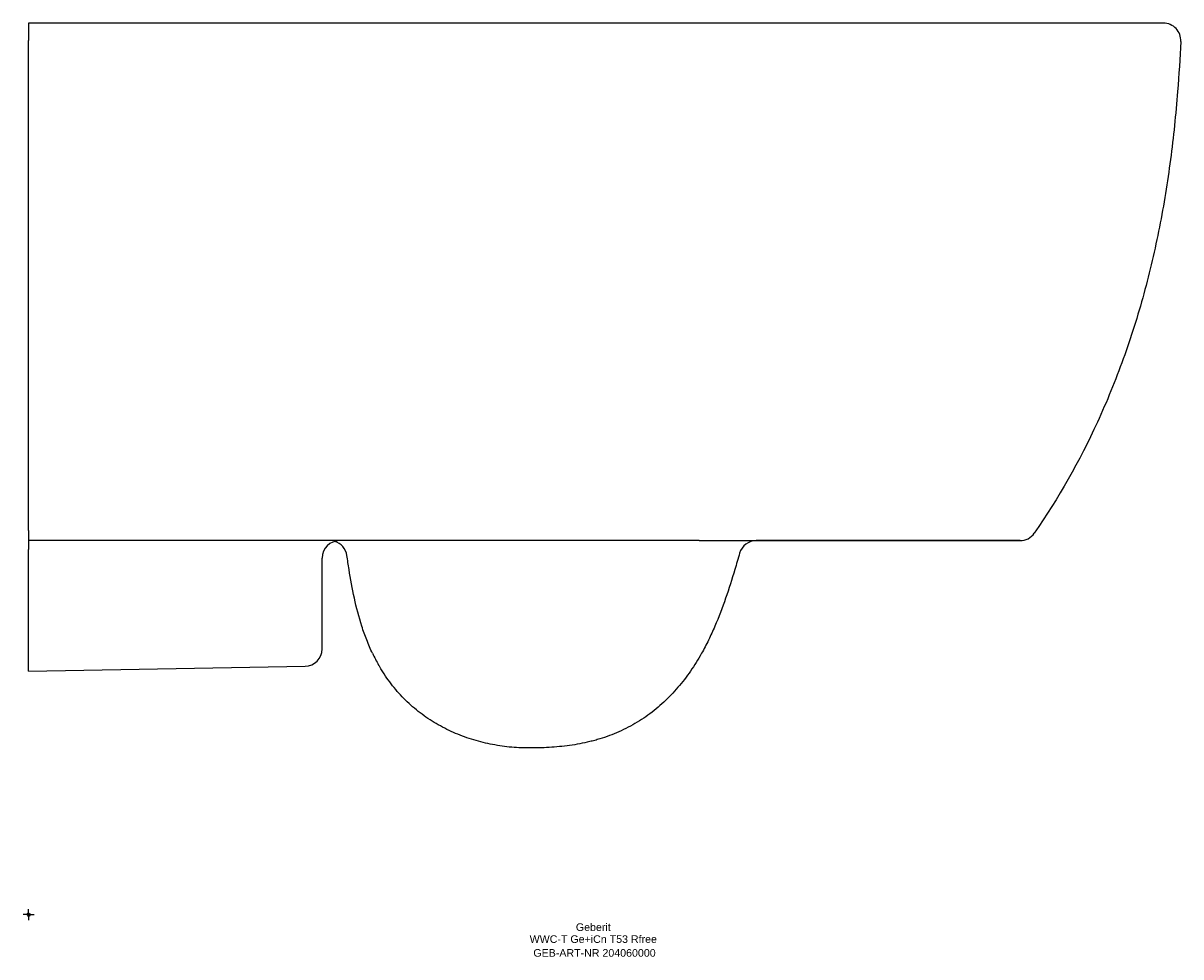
# Model space of a CAD drawing. Header units: millimetres. Extents: x -2 to 530, y -19 to 410.
import ezdxf
from ezdxf.enums import TextEntityAlignment as Align

# ---------------------------------------------------------------- set-up
doc = ezdxf.new("R2010")
doc.units = ezdxf.units.MM
doc.layers.get('0').update_dxf_attribs({"linetype": 'CONTINUOUS'})
for name, color, linetype, lineweight in [('Arbeitspunkt(DIN)', 7, 'CONTINUOUS', 25), ('GEB-ART-NR', 1, 'CONTINUOUS', 18), ('GEB-BEZUG', 2, 'CONTINUOUS', 25), ('GEB-TEXT', 5, 'CONTINUOUS', 18)]:
    doc.layers.add(name, color=color, linetype=linetype, lineweight=lineweight)
doc.layers.add('GEB-KONTUR-A', color=5, linetype='CONTINUOUS')
doc.styles.get("Standard").update_dxf_attribs({"font": 'arial.ttf'})

# ---------------------------------------------------------------- blocks, each defined once
blk = doc.blocks.new('Einfügepunkt')
at = {"layer": 'GEB-BEZUG'}
for p, q in [((-0.71, -0.71), (0.71, 0.71)), ((-0.71, 0.71), (0.71, -0.71))]:
    blk.add_line(p, q, dxfattribs=at)

msp = doc.modelspace()

# ---------------------------------------------------------------- linework, layer by layer
at = {"layer": 'Arbeitspunkt(DIN)', "ltscale": 25}
for q in [(-2.5, 0), (0, 2.5), (0, -2.5), (2.5, 0)]:
    msp.add_line((0, 0), q, dxfattribs=at)
at = {"layer": 'GEB-KONTUR-A', "ltscale": 25}
for p, q in [((308.45, 410), (0, 410)), ((521.99, 410), (308.45, 410)), ((308.45, 172), (0, 172)), ((308.45, 172), (456.02, 172)), ((135, 122.22), (135, 164)), ((0, 112), (127.14, 114.22))]:
    msp.add_line(p, q, dxfattribs=at)
for centre, start, end in [((521.99, 402), 357.0243, 90), ((143, 164), 90, 180), ((138.51, 164), 8.4363, 73.6767), ((334.73, 164), 90, 163.8168), ((456.02, 180), 270, 325.2603), ((127, 122.22), 271, 0)]:
    msp.add_arc(centre, 8, start, end, dxfattribs=at)
msp.add_ellipse((245.99, 214.82), major_axis=(55.33, 127.66), ratio=0.637158, start_param=2.63618, end_param=2.69606, dxfattribs=at)
for points, knots in [([(0, 410), (0, 410), (0, 409.79), (0, 408.94), (0, 408.31), (0, 406.73), (0, 405.77), (0, 404.13), (0, 403.08), (0, 402.03)], [-0.8243631, -0.8243631, -0.8243631, -0.8243631, -0.6848401, -0.6848401, -0.5334814, -0.5334814, -0.3166207, -0.3166207, 0, 0, 0, 0]), ([(0, 176.7), (0, 187.85), (0, 202.78), (0, 220.58), (0, 224.31), (0, 228.17), (0, 232.14), (0, 235.9), (0, 239.68), (0, 243.46), (0, 259.65), (0, 275.9), (0, 292.6), (0, 298.38), (0, 304.17), (0, 309.93), (0, 324.03), (0, 338.07), (0, 352.48), (0, 357.89), (0, 363.26), (0, 368.65), (0, 373.71), (0, 378.78), (0, 383.95), (0, 387.91), (0, 391.92), (0, 395.71), (0, 397.8), (0, 399.92), (0, 402.03)], [0.490254, 0.490254, 0.490254, 0.490254, 3.804185, 3.804185, 3.804185, 4.498537, 4.498537, 4.498537, 5.157503, 5.157503, 5.157503, 7.982426, 7.982426, 7.982426, 8.959269, 8.959269, 8.959269, 11.352624, 11.352624, 11.352624, 12.252082, 12.252082, 12.252082, 13.097151, 13.097151, 13.097151, 13.745978, 13.745978, 13.745978, 14.103104, 14.103104, 14.103104, 14.103104]), ([(529.98, 401.58), (529.58, 393.91), (528.43, 375.77), (525.52, 347.24), (520.5, 316.15), (513.36, 285.48), (503.89, 255.43), (488.57, 217.84), (473.75, 191.53), (462.59, 175.44)], [0.0334578, 0.0334578, 0.0334578, 0.0334578, 0.125, 0.25, 0.375, 0.5, 0.625, 0.75, 0.9832906, 0.9832906, 0.9832906, 0.9832906]), ([(0, 176.7), (0, 176), (0, 175.35), (0, 174.17), (0, 173.68), (0, 172.87), (0, 172.55), (0, 172.11), (0, 172), (0, 172)], [-0.8978777, -0.8978777, -0.8978777, -0.8978777, -0.6821379, -0.6821379, -0.4580816, -0.4580816, -0.2290908, -0.2290908, 0, 0, 0, 0]), ([(0, 172), (0, 172), (0, 171.9), (0, 171.53), (0, 171.26), (0, 170.54), (0, 170.1), (0, 169.09), (0, 168.52), (0, 167.9)], [0, 0, 0, 0, 0.2122941, 0.2122941, 0.4239459, 0.4239459, 0.6341563, 0.6341563, 0.8444297, 0.8444297, 0.8444297, 0.8444297]), ([(456.07, 172), (456.07, 172), (456.07, 172), (456.07, 172), (456.07, 172), (456.07, 172), (456.07, 172), (456.07, 172), (456.07, 172), (456.07, 172), (456.07, 172), (456.07, 172), (456.07, 172), (456.07, 172), (456.07, 172), (456.07, 172), (456.07, 172), (456.07, 172), (456.07, 172), (456.07, 172), (456.07, 172), (456.07, 172), (456.07, 172), (456.06, 172), (456.06, 172), (456.03, 172), (456.01, 172), (455.91, 172), (455.81, 172), (454.79, 172), (452.38, 172), (445.11, 172), (440.26, 172), (428.48, 172), (421.47, 172), (405.19, 172), (395.64, 172), (373.82, 172), (361.16, 172), (343.8, 172), (339.23, 172), (334.64, 172)], [0, 0, 0, 0, 0.000049, 0.000049, 0.000099, 0.000099, 0.000123, 0.000123, 0.000173, 0.000173, 0.000368, 0.000368, 0.00115, 0.00115, 0.002712, 0.002712, 0.015212, 0.015212, 0.030348, 0.030348, 0.060606, 0.060606, 0.121094, 0.121094, 0.242003, 0.242003, 0.483622, 0.483622, 0.965948, 0.965948, 4.308537, 4.308537, 7.574114, 7.574114, 10.800438, 10.800438, 14.234418, 14.234418, 18.168971, 18.168971, 19.553765, 19.553765, 19.553765, 19.553765]), ([(0, 112), (0, 112), (0, 112.01), (0, 112.04), (0, 112.06), (0, 112.12), (0, 112.16), (0, 112.25), (0, 112.31), (0, 112.45), (0, 112.52), (0, 112.7), (0, 112.8), (0, 113.03), (0, 113.16), (0, 113.45), (0, 113.61), (0, 113.96), (0, 114.16), (0, 114.58), (0, 114.8), (0, 115.28), (0, 115.54), (0, 116.06), (0, 116.33), (0, 116.89), (0, 117.17), (0, 117.75), (0, 118.04), (0, 118.64), (0, 118.95), (0, 119.57), (0, 119.89), (0, 120.53), (0, 120.85), (0, 121.52), (0, 121.85), (0, 122.54), (0, 122.89), (0, 123.59), (0, 123.95), (0, 124.68), (0, 125.05), (0, 125.8), (0, 126.19), (0, 126.96), (0, 127.36), (0, 128.16), (0, 128.57), (0, 129.4), (0, 129.82), (0, 130.68), (0, 131.11), (0, 132), (0, 132.45), (0, 133.36), (0, 133.83), (0, 134.78), (0, 135.26), (0, 136.25), (0, 136.76), (0, 137.78), (0, 138.29), (0, 139.34), (0, 139.88), (0, 140.97), (0, 141.52), (0, 142.65), (0, 143.23), (0, 144.4), (0, 145), (0, 146.21), (0, 146.84), (0, 148.1), (0, 148.75), (0, 150.07), (0, 150.74), (0, 152.13), (0, 152.84), (0, 154.29), (0, 155.01), (0, 156.49), (0, 157.25), (0, 158.79), (0, 159.58), (0, 161.19), (0, 162.01), (0, 163.69), (0, 164.54), (0, 166.23), (0, 167.06), (0, 167.9)], [-8.905679, -8.905679, -8.905679, -8.905679, -8.71738, -8.71738, -8.524976, -8.524976, -8.327925, -8.327925, -8.125556, -8.125556, -7.917029, -7.917029, -7.701303, -7.701303, -7.472155, -7.472155, -7.232864, -7.232864, -6.983762, -6.983762, -6.729218, -6.729218, -6.47776, -6.47776, -6.235736, -6.235736, -6.004445, -6.004445, -5.782839, -5.782839, -5.569472, -5.569472, -5.363066, -5.363066, -5.162591, -5.162591, -4.967237, -4.967237, -4.776357, -4.776357, -4.58943, -4.58943, -4.406033, -4.406033, -4.225815, -4.225815, -4.048482, -4.048482, -3.873786, -3.873786, -3.701512, -3.701512, -3.531478, -3.531478, -3.363521, -3.363521, -3.197501, -3.197501, -3.033295, -3.033295, -2.867994, -2.867994, -2.707879, -2.707879, -2.549188, -2.549188, -2.391849, -2.391849, -2.235797, -2.235797, -2.080972, -2.080972, -1.927318, -1.927318, -1.774785, -1.774785, -1.623325, -1.623325, -1.468971, -1.468971, -1.32002, -1.32002, -1.171942, -1.171942, -1.024706, -1.024706, -0.878286, -0.878286, -0.733025, -0.733025, -0.598346, -0.598346, -0.598346, -0.598346]), ([(158.2, 120.19), (157.23, 122.2), (155.46, 126.3), (152.47, 134.72), (149.67, 145.54), (147.73, 156.47), (146.74, 163.03), (146.42, 165.17)], [-1, -1, -1, -1, -0.875, -0.75, -0.5, -0.25, -0.1287778, -0.1287778, -0.1287778, -0.1287778]), ([(327.05, 166.23), (326.32, 163.72), (325.59, 161.21), (324.84, 158.71), (323.51, 154.29), (322.13, 149.88), (320.62, 145.52), (319.11, 141.16), (317.47, 136.84), (315.64, 132.6), (314.73, 130.48), (313.76, 128.38), (312.75, 126.31), (312.24, 125.28), (311.71, 124.25), (311.18, 123.23), (310.64, 122.21), (310.09, 121.19), (309.52, 120.19)], [0.1084605, 0.1084605, 0.1084605, 0.1084605, 0.25, 0.25, 0.25, 0.5, 0.5, 0.5, 0.75, 0.75, 0.75, 0.875, 0.875, 0.875, 0.9375, 0.9375, 0.9375, 1, 1, 1, 1]), ([(309.52, 120.19), (309.31, 119.8), (307.52, 116.68), (303.9, 110.98), (298.06, 103.54), (291.42, 96.78), (284.01, 90.88), (277.26, 86.79), (271.57, 84.06), (267.19, 82.28), (263.46, 81.03), (260.43, 80.15), (255.85, 78.97), (248.87, 77.67), (239.45, 76.79), (233.15, 76.65), (230, 76.65)], [0, 0, 0, 0, 0.013855, 0.11247, 0.211084, 0.309699, 0.408313, 0.506928, 0.556235, 0.605542, 0.654849, 0.679503, 0.704157, 0.802771, 0.901386, 1, 1, 1, 1]), ([(230, 76.65), (227.03, 76.65), (221.1, 76.95), (212.3, 78.3), (203.67, 80.53), (195.33, 83.66), (187.39, 87.71), (179.98, 92.67), (173.25, 98.51), (167.3, 105.15), (163.4, 110.75), (161.45, 114.05), (161.01, 114.81)], [0, 0, 0, 0, 0.100232, 0.2004641, 0.3006961, 0.4009281, 0.5011602, 0.6013922, 0.7016242, 0.8018563, 0.9020883, 0.9316384, 0.9316384, 0.9316384, 0.9316384])]:
    msp.add_open_spline(points, degree=3, knots=knots, dxfattribs=at)

# ---------------------------------------------------------------- block references
at = {"ltscale": 25}
msp.add_blockref('Einfügepunkt', (0, 0), dxfattribs=at)

# ---------------------------------------------------------------- texts
at = {"layer": 'GEB-ART-NR'}
msp.add_text('GEB-ART-NR 204060000', height=3.5, dxfattribs=at).set_placement((260.3, -19.34), align=Align.CENTER)
at = {"layer": 'GEB-TEXT'}
for s, p in [('Geberit', (259.74, -7.5)), ('WWC-T Ge+iCn T53 Rfree', (259.74, -13))]:
    msp.add_text(s, height=3.5, dxfattribs=at).set_placement(p, align=Align.CENTER)

doc.saveas('drawing.dxf')
